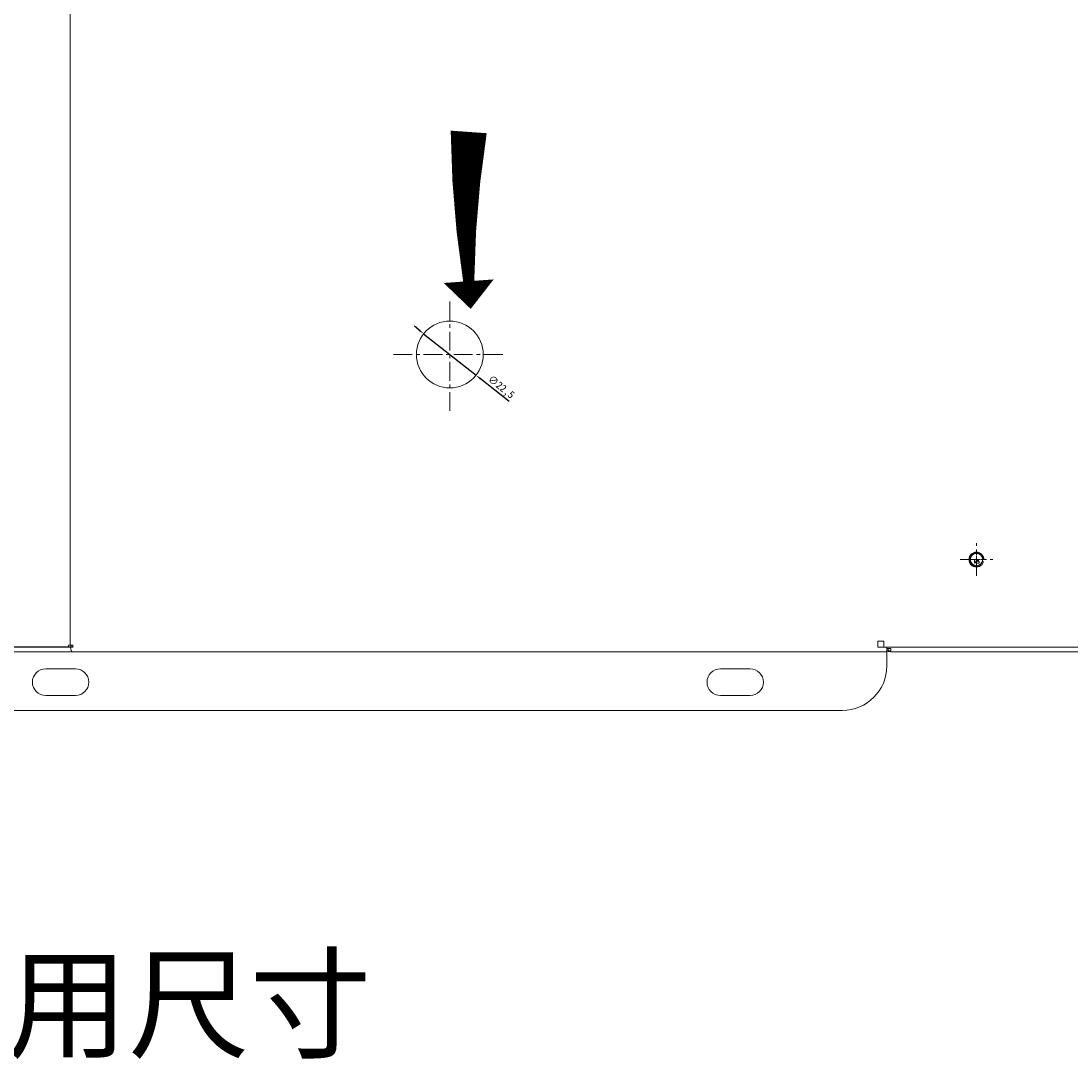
# Model space of a CAD drawing. Header units: millimetres. Extents: x 7284 to 21933, y -3393 to -31.
# Tile 7 of 57: x 8431 to 8785, y -1112 to -763. Entities that reach past the tile are written whole.
import ezdxf

# ---------------------------------------------------------------- set-up
doc = ezdxf.new("R2010")
doc.units = ezdxf.units.MM
doc.header["$PDSIZE"] = -1
doc.linetypes.add('CENTER', pattern=[10.16, 6.35, -1.27, 1.27, -1.27])
doc.linetypes.add('HIDDEN', pattern=[1.905, 1.27, -0.635])
doc.layers.add('1', color=7, linetype='Continuous')
doc.layers.add('60', color=7, linetype='Continuous')
doc.layers.add('dim', color=84, linetype='Continuous', lineweight=9)
doc.layers.add('screw', color=33, linetype='Continuous', lineweight=13)
doc.styles.get("Standard").update_dxf_attribs({"font": 'SimSun.ttf'})
doc.styles.add('TXT', font='txt.shx', dxfattribs={"bigfont": 'gbcbig.shx'})
doc.dimstyles.new('ISO-25', dxfattribs={"dimtxt": 2.5, "dimasz": 2.5, "dimexe": 1.25, "dimexo": 0.625, "dimtad": 1, "dimtxsty": 'Standard', "dimcen": 2.5, "dimadec": 0, "dimazin": 0, "dimtfac": 1, "dimtmove": 0, "dimatfit": 3, "dimfxl": 0, "dimarcsym": 0})

# ---------------------------------------------------------------- blocks, each defined once
blk = doc.blocks.new('screw_m5_g')
at = {"layer": 'screw', "color": 1, "linetype": 'CENTER', "ltscale": 0.1}
for p, q in [((-2.75, 0), (2.75, 0)), ((0, -2.75), (0, 2.75))]:
    blk.add_line(p, q, dxfattribs=at)
at = {"layer": 'screw', "color": 33, "linetype": 'HIDDEN', "ltscale": 2.54}
blk.add_circle((0, 0), 2.1, dxfattribs=at)
at = {"layer": 'screw', "color": 92, "linetype": 'HIDDEN', "ltscale": 2.54}
blk.add_arc((0, 0), 2.5, 270, 180, dxfattribs=at)
at = {"layer": 'screw', "color": 6, "style": 'TXT'}
blk.add_text('M5', height=1, dxfattribs=at).set_placement((-0.85, -1.25))
blk = doc.blocks.new('*D144')
at = {"layer": 'Defpoints', "color": 0}
for p in [(8566.79, -867.91), (8584.41, -881.91)]:
    blk.add_point(p, dxfattribs=at)
at = {"layer": 'dim', "color": 0, "linetype": 'Continuous', "lineweight": -2}
for p, q in [((8565.22, -866.67), (8563.66, -865.42)), ((8566.79, -867.91), (8584.41, -881.91)), ((8595.52, -890.73), (8585.97, -883.15))]:
    blk.add_line(p, q, dxfattribs=at)
at = {"layer": 'dim', "color": 0}
for points in [[(8565.43, -866.41), (8565.01, -866.93), (8566.79, -867.91)], [(8586.18, -882.89), (8585.77, -883.41), (8584.41, -881.91)]]:
    blk.add_solid(points, dxfattribs=at)
at = {"layer": 'dim', "color": 0, "insert": (8592.75, -886.03), "char_height": 2.5, "attachment_point": 5, "rotation": 321.5423}
blk.add_mtext('∅22,5', dxfattribs=at)

msp = doc.modelspace()

# ---------------------------------------------------------------- linework, layer by layer
at = {"layer": '1', "color": 1, "linetype": 'CENTER', "lineweight": 13}
for p, q in [((8575.597, -893.909), (8575.597, -855.909)), ((8556.597, -874.909), (8594.597, -874.909)), ((8752.789, -949.409), (8752.789, -938.409)), ((8747.289, -943.909), (8758.289, -943.909))]:
    msp.add_line(p, q, dxfattribs=at)
at = {"layer": '60', "color": 7, "linetype": 'Continuous', "lineweight": 13}
for p, q in [((8447.907, -505.109), (8447.907, -972.709)), ((8722.639, -974.909), (8448.696, -974.909))]:
    msp.add_line(p, q, dxfattribs=at)
at = {"layer": '60', "color": 7, "linetype": 'Continuous', "lineweight": 18}
for p, q in [((8752.789, -946.409), (8752.789, -946.259)), ((8755.139, -943.909), (8755.289, -943.909)), ((8719.639, -972.709), (8719.639, -971.409)), ((8721.639, -971.409), (8719.639, -971.409)), ((8721.639, -973.409), (8721.639, -971.409)), ((8447.948, -973.409), (8117.753, -973.409)), ((8447.278, -973.309), (8118.566, -973.309)), ((8119.839, -974.909), (8448.698, -974.909)), ((8448.698, -972.709), (8447.297, -972.709)), ((8448.808, -973.409), (8447.948, -973.409)), ((8448.698, -974.909), (8722.639, -974.909)), ((8719.639, -972.709), (8719.639, -973.409)), ((8721.639, -973.409), (8719.639, -973.409)), ((8721.639, -973.409), (8801.839, -973.409)), ((8722.639, -973.409), (8722.639, -974.909)), ((8724.039, -973.871), (8722.639, -973.871)), ((8722.639, -974.909), (8722.639, -975.909)), ((8723.139, -973.867), (8723.139, -973.916)), ((8723.139, -974.578), (8723.139, -973.916)), ((8724.039, -974.578), (8723.139, -974.578)), ((8723.139, -974.578), (8723.139, -974.795)), ((8799.639, -974.909), (8723.839, -974.909)), ((8724.039, -974.578), (8724.039, -973.871)), ((8722.639, -979.659), (8722.639, -975.909)), ((8439.639, -980.659), (8449.639, -980.659)), ((8666.639, -980.659), (8676.639, -980.659)), ((8449.639, -989.659), (8439.639, -989.659)), ((8676.639, -989.659), (8666.639, -989.659)), ((8135.639, -994.659), (8707.639, -994.659))]:
    msp.add_line(p, q, dxfattribs=at)
at = {"layer": '60', "color": 6, "linetype": 'Continuous', "lineweight": 18}
msp.add_circle((8575.597, -874.909), 11.25, dxfattribs=at)
at = {"layer": '60', "color": 7, "linetype": 'Continuous', "lineweight": 18}
msp.add_circle((8752.789, -943.909), 2.1, dxfattribs=at)
for centre, radius, start, end in [((8752.789, -943.909), 2.5, 0, 270), ((8752.789, -943.909), 2.35, 0, 270), ((8723.839, -972.709), 2.2, 236.94427, 251.447), ((8723.839, -972.709), 2.2, 251.447, 270), ((8439.639, -985.159), 4.5, 90, 270), ((8449.639, -985.159), 4.5, 270, 90), ((8666.639, -985.159), 4.5, 90, 270), ((8676.639, -985.159), 4.5, 270, 90), ((8707.639, -979.659), 15, 270, 0)]:
    msp.add_arc(centre, radius, start, end, dxfattribs=at)
msp.add_ellipse((8448.698, -972.709), major_axis=(0, -2.2), ratio=0.359629, start_param=5.0362, end_param=6.2831853, dxfattribs=at)
for points, knots in [([(8447.297, -972.709), (8447.285, -972.81), (8447.278, -972.91), (8447.274, -973.036), (8447.273, -973.061), (8447.273, -973.111), (8447.273, -973.186), (8447.275, -973.26), (8447.278, -973.309)], [0, 0, 0, 0, 0.5, 0.5, 0.625, 0.625, 0.75, 1, 1, 1, 1]), ([(8447.278, -973.309), (8447.368, -973.309), (8447.457, -973.309), (8447.588, -973.309), (8447.631, -973.309), (8447.716, -973.309), (8447.758, -973.309), (8447.84, -973.309), (8447.88, -973.309), (8447.937, -973.309), (8447.956, -973.309), (8447.993, -973.309), (8448.011, -973.309), (8448.063, -973.309), (8448.095, -973.309), (8448.153, -973.309), (8448.178, -973.309), (8448.2, -973.309)], [0, 0, 0, 0, 0.25, 0.25, 0.375, 0.375, 0.5, 0.5, 0.625, 0.625, 0.6875, 0.6875, 0.75, 0.75, 0.875, 0.875, 1, 1, 1, 1]), ([(8448.252, -972.709), (8448.23, -972.77), (8448.213, -972.829), (8448.197, -972.902), (8448.194, -972.916), (8448.189, -972.945), (8448.187, -972.959), (8448.181, -973.001), (8448.178, -973.028), (8448.172, -973.106), (8448.173, -973.154), (8448.179, -973.208), (8448.18, -973.219), (8448.183, -973.239), (8448.185, -973.249), (8448.19, -973.277), (8448.195, -973.294), (8448.2, -973.309)], [0, 0, 0, 0, 0.25, 0.25, 0.3125, 0.3125, 0.375, 0.375, 0.5, 0.5, 0.75, 0.75, 0.8125, 0.8125, 0.875, 0.875, 1, 1, 1, 1]), ([(8448.808, -973.409), (8448.789, -973.295), (8448.771, -973.18), (8448.735, -972.947), (8448.717, -972.829), (8448.698, -972.709)], [0, 0, 0, 0, 0.5, 0.5, 1, 1, 1, 1])]:
    msp.add_open_spline(points, degree=3, knots=knots, dxfattribs=at)
at = {"layer": 'dim', "color": 1}
msp.add_lwpolyline([(8582.617, -859.59, 0, 16.838, 0), (8581.95, -850.26, 3.742, 12.161, -0.0356927), (8581.95, -800.033, 12.161, 12.161, -0.0356927)], format="xyseb", dxfattribs=at)

# ---------------------------------------------------------------- block references
at = {"layer": 'screw'}
msp.add_blockref('screw_m5_g', (8752.789, -943.909), dxfattribs=at)

# ---------------------------------------------------------------- texts
at = {"layer": 'dim', "color": 6, "insert": (8079.111, -1078.473), "char_height": 30, "width": 1055.10885, "attachment_point": 1}
msp.add_mtext('2025-11-3只做此通用尺寸', dxfattribs=at)

# ---------------------------------------------------------------- dimensions: what is measured, and where the dimension line sits
at = {"layer": 'dim', "color": 6}
dim = msp.add_diameter_dim_2p(p1=(8566.788, -867.912), p2=(8584.407, -881.906), dimstyle='ISO-25', override={"dimasz": 2, "dimexe": 0.49975, "dimexo": 0, "dimgap": 0.49975, "dimadec": 2, "dimazin": 2, "dimtzin": 0, "dimarcsym": 1}, dxfattribs=at)
dim.commit()
dim.dimension.update_dxf_attribs({"geometry": '*D144', "text_midpoint": (8592.747, -886.028)})

doc.saveas('drawing.dxf')
